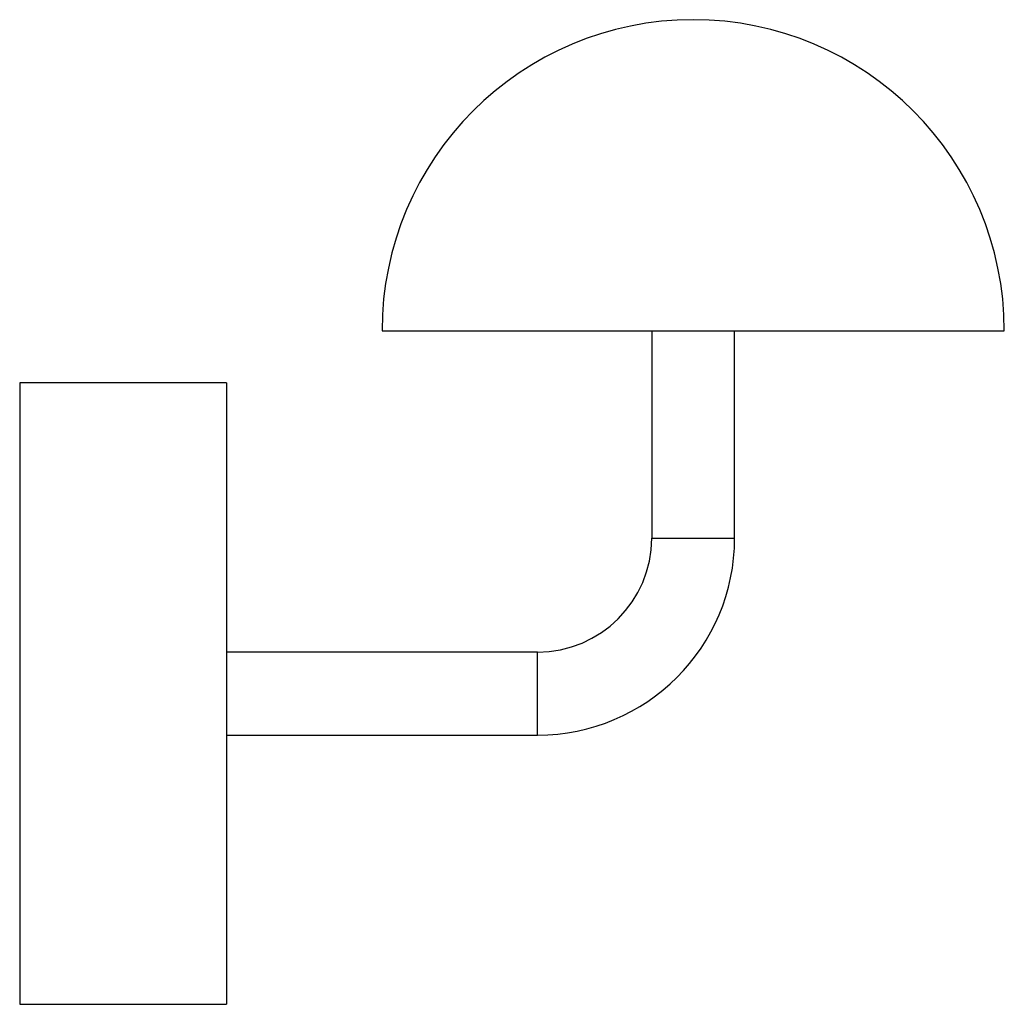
# Paper-space layout '_Izquierda' of a CAD drawing. Header units: inches. Extents: x 5.14 to 12.62, y -4.68 to 2.8.
import ezdxf

# ---------------------------------------------------------------- set-up
doc = ezdxf.new("R2010")
doc.units = ezdxf.units.IN
doc.header["$MEASUREMENT"] = 0

psp = doc.layouts.new('_Izquierda')

# ---------------------------------------------------------------- linework, layer by layer
at = {"color": 7, "linetype": 'Continuous', "lineweight": 25}
for p, q in [((7.8937, 0.4404), (12.6181, 0.4404)), ((9.9409, 0.4404), (9.9409, -1.1344)), ((10.5709, -1.1344), (10.5709, 0.4404)), ((6.7126, 0.0445), (5.1426, 0.0445)), ((5.1426, 0.0445), (5.1426, -4.6755)), ((6.7126, 0.0445), (6.7126, -4.6755)), ((9.9409, -1.1344), (10.5709, -1.1344)), ((9.0748, -2.0006), (6.7126, -2.0006)), ((9.0748, -2.6305), (9.0748, -2.0006)), ((6.7126, -2.6305), (9.0748, -2.6305)), ((5.1426, -4.6755), (6.7126, -4.6755))]:
    psp.add_line(p, q, dxfattribs=at)
for centre, radius, start, end in [((10.2559, 0.4404), 2.3622, 0, 180), ((9.0748, -1.1344), 0.8661, 270, 0), ((9.0748, -1.1344), 1.4961, 270, 0)]:
    psp.add_arc(centre, radius, start, end, dxfattribs=at)

doc.saveas('drawing.dxf')
